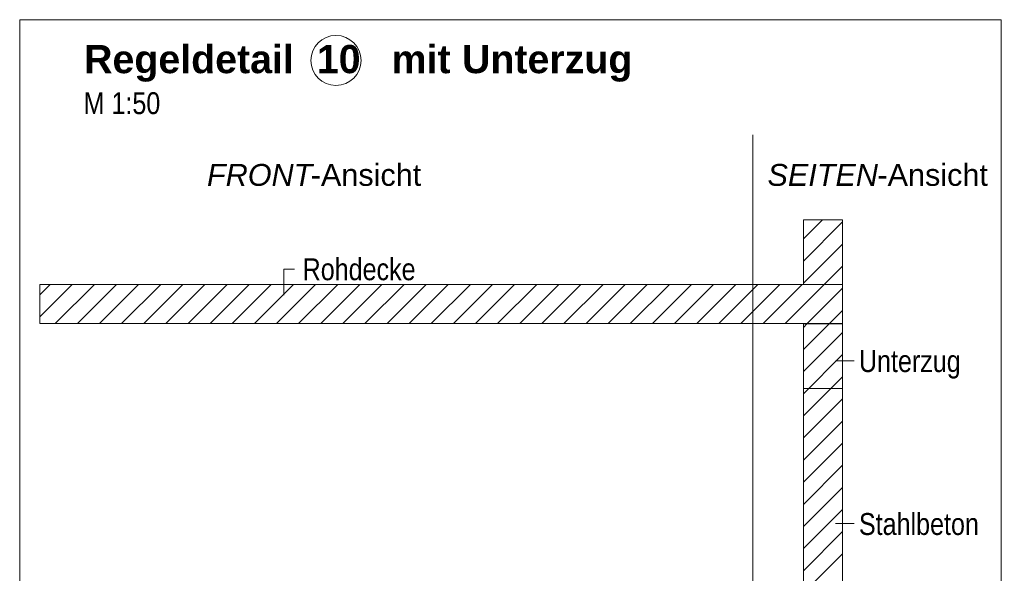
# Model space of a CAD drawing. Extents: x -620 to 300, y 62 to 1107.
# Tile 239 of 256: x 205 to 268, y 782 to 818. Entities that reach past the tile are written whole.
import ezdxf
from ezdxf.lldxf.tags import DXFTag

# ---------------------------------------------------------------- set-up
doc = ezdxf.new("R2010")
doc.units = 0
doc.layers.get('0').update_dxf_attribs({"lineweight": 35})
for name, color, linetype, lineweight, true_color in [('E_Detail_Beschriftung', 7, 'Continuous', 13, 0x009900), ('E_Detail_Wandschraffur', 7, 'Continuous', 5, 0xc0c0c0), ('E_Leerrohr Beschriftung', 1, 'Continuous', 9, 0xff0000)]:
    doc.layers.add(name, color=color, linetype=linetype, lineweight=lineweight, true_color=true_color)
doc.layers.add('E_Detail_Linie_Text_Bem', color=7, linetype='Continuous', lineweight=13)
doc.styles.get("Standard").update_dxf_attribs({"font": 'ARIALN.TTF'})
tags = doc.linetypes.add('fein_strichliert', pattern=[4, 1, -2, 1]).pattern_tags.tags
tags[8:9] = [DXFTag(74, 4), DXFTag(75, 0), DXFTag(340, '0'), DXFTag(46, 0.0), DXFTag(50, 0.0), DXFTag(44, 0.0), DXFTag(45, 0.0)]
tags[6:7] = [DXFTag(74, 4), DXFTag(75, 0), DXFTag(340, '0'), DXFTag(46, 0.0), DXFTag(50, 0.0), DXFTag(44, 0.0), DXFTag(45, 0.0)]
tags[4:5] = [DXFTag(74, 4), DXFTag(75, 0), DXFTag(340, '0'), DXFTag(46, 0.0), DXFTag(50, 0.0), DXFTag(44, 0.0), DXFTag(45, 0.0)]
tags = doc.linetypes.add('fein_strichliert-A06G9G0V8I', pattern=[4, 1, -2, 1]).pattern_tags.tags
tags[8:9] = [DXFTag(74, 4), DXFTag(75, 0), DXFTag(340, '0'), DXFTag(46, 0.0), DXFTag(50, 0.0), DXFTag(44, 0.0), DXFTag(45, 0.0)]
tags[6:7] = [DXFTag(74, 4), DXFTag(75, 0), DXFTag(340, '0'), DXFTag(46, 0.0), DXFTag(50, 0.0), DXFTag(44, 0.0), DXFTag(45, 0.0)]
tags[4:5] = [DXFTag(74, 4), DXFTag(75, 0), DXFTag(340, '0'), DXFTag(46, 0.0), DXFTag(50, 0.0), DXFTag(44, 0.0), DXFTag(45, 0.0)]

# ---------------------------------------------------------------- blocks, each defined once
blk = doc.blocks.new('Referenz-A06G9G138I')
at = {"layer": 'E_Detail_Linie_Text_Bem', "linetype": 'fein_strichliert-A06G9G0V8I', "ltscale": 0.65}
for p, q in [((267.715, 817.662), (204.946, 817.662)), ((204.946, 817.662), (204.946, 756.345)), ((267.715, 756.345), (267.715, 817.662)), ((251.834, 757.427), (251.834, 810.306))]:
    blk.add_line(p, q, dxfattribs=at)
at = {"layer": 'E_Detail_Linie_Text_Bem', "linetype": 'Continuous', "ltscale": 0.13}
for p, q in [((255.062, 804.869), (257.562, 804.869)), ((255.062, 800.735), (255.062, 804.869)), ((257.562, 804.869), (257.562, 800.735)), ((257.562, 800.735), (206.235, 800.735)), ((206.235, 800.735), (206.235, 798.235)), ((257.562, 800.735), (255.062, 800.735)), ((257.562, 798.235), (257.562, 800.735)), ((206.235, 798.235), (216.628, 798.235)), ((206.235, 798.235), (255.062, 798.235)), ((216.628, 798.235), (257.562, 798.235)), ((255.062, 798.235), (257.562, 798.235)), ((255.062, 786.435), (255.062, 798.235)), ((255.062, 798.235), (257.562, 798.235)), ((255.062, 798.213), (257.562, 798.213)), ((255.062, 794.079), (255.062, 798.213)), ((257.562, 798.235), (257.562, 758.235)), ((257.562, 798.213), (257.562, 794.079)), ((257.562, 794.079), (255.062, 794.079)), ((255.062, 786.235), (255.062, 786.435)), ((255.062, 758.235), (255.062, 786.235))]:
    blk.add_line(p, q, dxfattribs=at)
at = {"layer": 'E_Detail_Linie_Text_Bem', "color": 0, "linetype": 'Continuous', "ltscale": 0.13}
for p, q in [((221.837, 800.055), (221.837, 801.703)), ((221.837, 801.703), (222.523, 801.703)), ((258.299, 795.846), (257.107, 795.846)), ((258.299, 785.454), (257.107, 785.454))]:
    blk.add_line(p, q, dxfattribs=at)
at = {"layer": 'E_Detail_Wandschraffur', "linetype": 'fein_strichliert', "ltscale": 0.13}
for p, q in [((255.062, 803.647), (256.284, 804.869)), ((255.062, 800.819), (257.562, 803.319)), ((206.235, 800.075), (206.895, 800.735)), ((207.223, 798.235), (209.723, 800.735)), ((210.052, 798.235), (212.552, 800.735)), ((212.88, 798.235), (215.38, 800.735)), ((215.709, 798.235), (218.209, 800.735)), ((218.537, 798.235), (221.037, 800.735)), ((221.365, 798.235), (223.865, 800.735)), ((224.194, 798.235), (226.694, 800.735)), ((227.022, 798.235), (229.522, 800.735)), ((229.851, 798.235), (232.351, 800.735)), ((232.679, 798.235), (235.179, 800.735)), ((235.508, 798.235), (238.008, 800.735)), ((238.336, 798.235), (240.836, 800.735)), ((241.164, 798.235), (243.664, 800.735)), ((243.993, 798.235), (246.493, 800.735)), ((246.821, 798.235), (249.321, 800.735)), ((249.65, 798.235), (252.15, 800.735)), ((252.478, 798.235), (254.978, 800.735)), ((255.307, 798.235), (257.562, 800.491)), ((255.062, 797.991), (255.307, 798.235)), ((255.062, 795.162), (257.562, 797.662)), ((255.062, 792.334), (257.562, 794.834)), ((255.062, 789.505), (257.562, 792.005)), ((255.062, 786.677), (257.562, 789.177)), ((255.062, 783.848), (257.562, 786.348)), ((255.062, 781.02), (257.562, 783.52))]:
    blk.add_line(p, q, dxfattribs=at)
at = {"layer": 'E_Detail_Wandschraffur', "linetype": 'ByBlock', "ltscale": 0.13}
for p, q in [((255.062, 802.233), (257.562, 804.733)), ((256.392, 800.735), (257.562, 801.905)), ((206.235, 798.661), (208.309, 800.735)), ((208.638, 798.235), (211.138, 800.735)), ((211.466, 798.235), (213.966, 800.735)), ((214.294, 798.235), (216.794, 800.735)), ((217.123, 798.235), (219.623, 800.735)), ((219.951, 798.235), (222.451, 800.735)), ((222.78, 798.235), (225.28, 800.735)), ((225.608, 798.235), (228.108, 800.735)), ((228.437, 798.235), (230.937, 800.735)), ((231.265, 798.235), (233.765, 800.735)), ((234.093, 798.235), (236.593, 800.735)), ((236.922, 798.235), (239.422, 800.735)), ((239.75, 798.235), (242.25, 800.735)), ((242.579, 798.235), (245.079, 800.735)), ((245.407, 798.235), (247.907, 800.735)), ((248.236, 798.235), (250.736, 800.735)), ((251.064, 798.235), (253.564, 800.735)), ((253.892, 798.235), (256.392, 800.735)), ((256.765, 798.279), (257.562, 799.076)), ((256.765, 798.279), (257.562, 799.076)), ((255.062, 796.576), (256.721, 798.235)), ((256.721, 798.235), (256.765, 798.279)), ((255.062, 793.748), (257.562, 796.248)), ((255.062, 790.92), (257.562, 793.42)), ((255.062, 788.091), (257.562, 790.591)), ((255.062, 785.263), (257.562, 787.763)), ((255.062, 782.434), (257.562, 784.934))]:
    blk.add_line(p, q, dxfattribs=at)
at = {"layer": 'E_Leerrohr Beschriftung', "linetype": 'Continuous', "ltscale": 0.13}
blk.add_circle((225.171, 815.055), 1.6, dxfattribs=at)
at = {"layer": 'E_Detail_Beschriftung', "color": 1, "linetype": 'Continuous', "lineweight": 35, "ltscale": 0.35, "true_color": 0xff0000, "char_height": 1.8, "attachment_point": 1}
for s, insert in [('{\\fArial|b1|i0;Regeldetail}', (209.064, 816.043)), ('{\\fArial|b1|i0;10}', (223.947, 816.043)), ('{\\fArial|b1|i0;mit}', (228.73, 816.043)), ('{\\fArial|b1|i0;Unterzug}', (233.23, 816.043))]:
    blk.add_mtext(s, dxfattribs=dict(at, insert=insert))
at = {"layer": 'E_Detail_Beschriftung', "linetype": 'Continuous', "ltscale": 0.13, "char_height": 1.4, "attachment_point": 1}
for s, insert in [('{\\fArial Narrow;M 1:50}', (209.033, 813.026)), ('{\\fArial Narrow;Rohdecke}', (223.039, 802.407)), ('{\\fArial Narrow;Unterzug}', (258.613, 796.536)), ('{\\fArial Narrow;Stahlbeton}', (258.613, 786.121))]:
    blk.add_mtext(s, dxfattribs=dict(at, insert=insert))
at = {"layer": 'E_Detail_Beschriftung', "linetype": 'Continuous', "lineweight": -2, "ltscale": 0.25, "char_height": 1.4, "attachment_point": 1}
for s, insert in [('{\\fArial|b0|i1;FRONT}', (216.924, 808.44)), ('{\\fArial;-Ansicht}', (223.559, 808.44)), ('{\\fArial|b0|i1;SEITEN}', (252.766, 808.44)), ('{\\fArial;-Ansicht}', (259.795, 808.44))]:
    blk.add_mtext(s, dxfattribs=dict(at, insert=insert))

msp = doc.modelspace()

# ---------------------------------------------------------------- block references
at = {"color": 8, "lineweight": 25, "ltscale": 0.25, "true_color": 0x808080}
msp.add_blockref('Referenz-A06G9G138I', (0, 0), dxfattribs=at)

doc.saveas('drawing.dxf')
